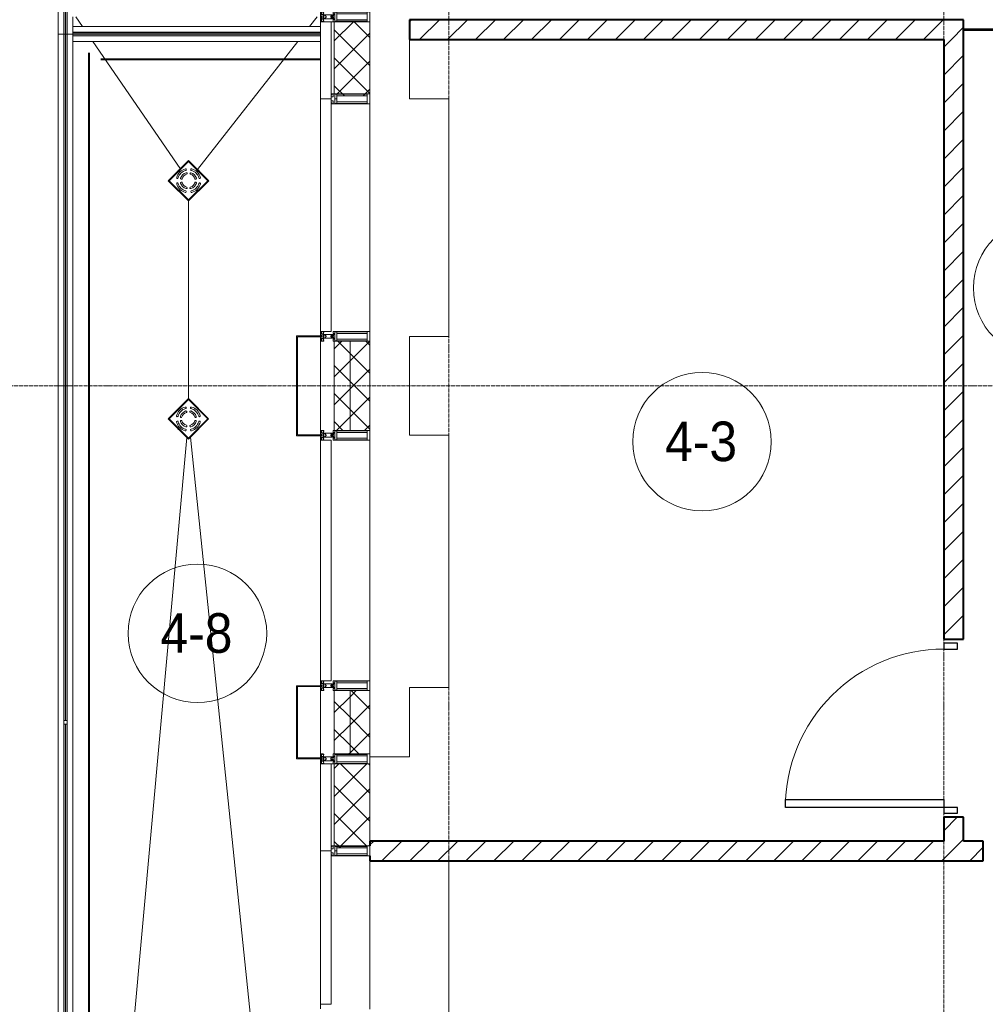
# Model space of a CAD drawing. Header units: millimetres. Extents: x 5617 to 109543, y 7718 to 202726.
# Tile 11 of 84: x 27445 to 32324, y 19075 to 24050. Entities that reach past the tile are written whole.
import ezdxf

# ---------------------------------------------------------------- set-up
doc = ezdxf.new("R2010")
doc.units = ezdxf.units.MM
for name, pattern in [('ADSK_Линия сетки', [25, 20, -2.5, 0, -2.5]), ('Линия сетки', [25, 20, -2.5, 0, -2.5]), ('Штрих_3_1_5_', [4.5, 3, -1.5]), ('Штриховая_ш3 п1_5', [4.5, 3, -1.5])]:
    doc.linetypes.add(name, pattern=pattern)
doc.layers.add('_Разделитель помещений_', color=4, linetype='Штриховая_ш3 п1_5', lineweight=40, true_color=0x00ffff)
for name, color, linetype, lineweight in [('Арматура трубопроводов', 7, 'Continuous', 18), ('Балясины', 7, 'Continuous', 30), ('Двери', 7, 'Continuous', 18), ('Импосты витража', 7, 'Continuous', 18), ('Колонны', 7, 'Continuous', 18), ('Марки помещений', 7, 'Continuous', 20), ('Ограждение', 7, 'Continuous', 18), ('Оси', 7, 'Continuous', 9), ('Панели витража', 7, 'Continuous', 18), ('Перекрытия', 7, 'Continuous', 18), ('Поручни', 7, 'Continuous', 18), ('Сантехнические приборы', 7, 'Continuous', 18), ('Стены разрез', 7, 'Continuous', 40), ('Стены штриховка', 7, 'Continuous', 40), ('Элементы узлов', 7, 'Continuous', 18)]:
    doc.layers.add(name, color=color, linetype=linetype, lineweight=lineweight)
doc.styles.add('Arial_3', font='arial.ttf', dxfattribs={"width": 0.9, "height": 200})
pattern_1 = [(45, (0, 0), (-70.71068, 70.71068), [])]
pattern_2 = [(45, (0, 0), (-70.71068, 70.71068), []), (135, (0, 0), (-70.71068, -70.71068), [])]

# ---------------------------------------------------------------- blocks, each defined once
blk = doc.blocks.new('A_DOR_Door - Вн_3_Одинарная_900x2100-3041264-МКСС_К4_L16_54_900_')
at = {"layer": 'Двери', "color": 253, "lineweight": 30, "true_color": 0xaaaaaa}
for p, q in [((-400, 50), (-400, 850)), ((-400, 850), (-360, 850)), ((-400, 50), (-400, 850)), ((-360, 850), (-360, 50)), ((-430, 50), (-430, -20)), ((-400, 50), (-430, 50)), ((-360, 50), (-400, 50)), ((-400, -20), (-400, 50)), ((430, 50), (400, 50)), ((400, 50), (400, -20)), ((430, -20), (430, 50)), ((-430, -20), (-400, -20)), ((400, -20), (430, -20))]:
    blk.add_line(p, q, dxfattribs=at)
at = {"layer": 'Двери', "color": 254, "lineweight": 9, "true_color": 0xd4d4d4}
blk.add_arc((-400, 50), 800, 360, 90, dxfattribs=at)
blk = doc.blocks.new('135_SLK_K4_AR_rvt-1-МКСС_К4_L16_54_900_')
at = {"layer": 'Стены разрез', "lineweight": 9, "true_color": 0xaaaaaa}
h = blk.add_hatch(dxfattribs=at)
h.set_pattern_fill('FP_3', color=253, style=0, pattern_type=2)
h.set_pattern_definition(pattern_1)
h.paths.add_polyline_path([(103350, 23950), (103350, 24050), (100549.8, 24050), (100549.8, 23950), (103250, 23950)])
h = blk.add_hatch(dxfattribs=at)
h.set_pattern_fill('FP_3', color=253, style=0, pattern_type=2)
h.set_pattern_definition(pattern_1)
h.paths.add_polyline_path([(103250, 19900), (103350, 19900), (103350, 20020), (103250, 20020)])
h.paths.add_polyline_path([(103350, 20920), (103350, 23950), (103250, 23950), (103250, 20920)])
h = blk.add_hatch(dxfattribs=at)
h.set_pattern_fill('FP_3', color=253, style=0, pattern_type=2)
h.set_pattern_definition(pattern_1)
h.paths.add_polyline_path([(104450, 19800), (104450, 19900), (104350, 19900), (104350, 19800)])
h.paths.add_polyline_path([(103450, 19800), (103450, 19900), (100350, 19900), (100350, 19800), (101083.9, 19800)])
at = {"layer": '_Разделитель помещений_', "color": 131, "linetype": 'Штрих_3_1_5_', "true_color": 0xaaffff}
for p, q in [((98932.5, 15682.5), (98932.5, 23882.5)), ((98990, 23850), (100100, 23850))]:
    blk.add_line(p, q, dxfattribs=at)
at = {"layer": 'Перекрытия', "color": 253, "true_color": 0xaaaaaa}
for p, q in [((100549.8, 23950), (100549.8, 23650)), ((100549.8, 23650), (100749.8, 23650)), ((100749.8, 23650), (100749.8, 22450)), ((100749.8, 22450), (100549.8, 22450)), ((100549.8, 22450), (100549.8, 21950)), ((100549.8, 21950), (100749.8, 21950)), ((100749.8, 21950), (100749.8, 20675)), ((100749.8, 20675), (100549.8, 20675)), ((100549.8, 20675), (100549.8, 20325)), ((100549.8, 20325), (100350, 20325)), ((100749.8, 19800), (100749.8, 19050))]:
    blk.add_line(p, q, dxfattribs=at)
at = {"layer": 'Стены разрез', "color": 253, "true_color": 0xaaaaaa}
for p, q in [((103350, 24050), (100549.8, 24050)), ((100549.8, 24050), (100549.8, 23950)), ((103350, 24000), (103350, 24050)), ((104450, 24000), (103350, 24000)), ((103350, 23950), (103350, 23999.2)), ((103350, 23999.2), (104450, 23999.2)), ((100549.8, 23950), (103250, 23950)), ((103250, 23950), (103250, 20920)), ((103350, 20920), (103350, 23950)), ((103250, 20920), (103350, 20920)), ((103350, 20020), (103250, 20020)), ((103250, 20020), (103250, 19900)), ((103350, 19900), (103350, 20020)), ((103250, 19900), (100350, 19900)), ((100350, 19900), (100350, 19875)), ((103450, 19900), (103350, 19900)), ((103450, 19800), (103450, 19900)), ((100350, 19825), (100350, 19800)), ((100350, 19800), (103450, 19800))]:
    blk.add_line(p, q, dxfattribs=at)
at = {"layer": 'Стены штриховка', "color": 253, "true_color": 0xaaaaaa}
for p, q in [((103350, 23999.2), (103350, 24000)), ((103350, 24000), (103350, 23999.2))]:
    blk.add_line(p, q, dxfattribs=at)
at = {"layer": 'Двери', "color": 253, "lineweight": 18, "true_color": 0xaaaaaa, "rotation": 90}
blk.add_blockref('A_DOR_Door - Вн_3_Одинарная_900x2100-3041264-МКСС_К4_L16_54_900_', (103300, 20470), dxfattribs=at)
blk = doc.blocks.new('A_SLK_PAN_Type1 - Прямой тип панели-6537310-МКСС_К4_L16_54_900_')
at = {"layer": 'Колонны', "lineweight": 5}
for p, q in [((-252.5, 120), (252.5, 120)), ((-252.5, 0), (-252.5, 120)), ((-247.5, 115), (-247.5, 0)), ((247.5, 115), (-247.5, 115)), ((247.5, 0), (247.5, 115)), ((252.5, 120), (252.5, 0)), ((-247.5, 0), (-252.5, 0)), ((252.5, 0), (247.5, 0))]:
    blk.add_line(p, q, dxfattribs=at)
blk = doc.blocks.new('A_SLK_PAN_Type1 - Прямой тип панели-6537252-МКСС_К4_L16_54_900_')
at = {"layer": 'Колонны', "lineweight": 5}
for p, q in [((-185, 120), (185, 120)), ((-185, 0), (-185, 120)), ((-180, 115), (-180, 0)), ((180, 115), (-180, 115)), ((180, 0), (180, 115)), ((185, 120), (185, 0)), ((-180, 0), (-185, 0)), ((185, 0), (180, 0))]:
    blk.add_line(p, q, dxfattribs=at)
blk = doc.blocks.new('System Panel - A_PAN_Glass-7496875-МКСС_К4_L16_54_900_')
at = {"layer": 'Панели витража', "color": 253, "lineweight": 5, "true_color": 0xaaaaaa}
for p, q in [((-587.5, 55), (-587.5, 0)), ((587.5, 55), (-573.5, 55)), ((587.5, 0), (587.5, 55)), ((-587.5, 0), (587.5, 0))]:
    blk.add_line(p, q, dxfattribs=at)
blk = doc.blocks.new('Rectangular Mullion - R_StandardFrame_50Wx250H-4664157-МКСС_К4_L16_54_900_')
at = {"layer": 'Импосты витража', "color": 253, "lineweight": 5, "true_color": 0xaaaaaa}
for p, q in [((100350, 22450), (100350, 23625)), ((100100, 22452.5), (100100, 22475))]:
    blk.add_line(p, q, dxfattribs=at)
blk = doc.blocks.new('Rectangular Mullion - 50Wx250H-3927046-МКСС_К4_L16_54_900_')
at = {"layer": 'Элементы узлов', "color": 253, "lineweight": 5, "true_color": 0xaaaaaa}
for p, q in [((0, 250), (-25, 250)), ((-25, 250), (-25, 237.3)), ((-25, 65.2), (-25, 250)), ((-25, 250), (0, 250)), ((25, 250), (0, 250)), ((25, 250), (0, 250)), ((25, 237.3), (25, 250)), ((25, 65.2), (25, 250)), ((-23, 237.3), (0, 237.3)), ((-23, 237.3), (0, 237.3)), ((-23, 237.3), (-23, 73.6)), ((0, 237.3), (-14.9, 237.3)), ((-14.9, 237.3), (-14.9, 84)), ((-14.9, 84), (-14.9, 237.3)), ((14.9, 237.3), (0, 237.3)), ((0, 237.3), (23, 237.3)), ((23, 237.3), (0, 237.3)), ((14.9, 84), (14.9, 237.3)), ((14.9, 84), (14.9, 237.3)), ((23, 237.3), (23, 73.6)), ((-25, 73.6), (-25, 65.2)), ((-25, 65.2), (-25, 60.2)), ((-10, 65.2), (-25, 65.2)), ((-25, 65.2), (-25, 60.2)), ((-25, 65.2), (-10, 65.2)), ((-10, 65.2), (-25, 65.2)), ((0, 84), (-23, 84)), ((-23, 84), (-23, 73.6)), ((0, 84), (-23, 84)), ((-23, 73.6), (0, 73.6)), ((0, 73.6), (-23, 73.6)), ((-0.5, 73.6), (-23, 73.6)), ((-14.9, 84), (0, 84)), ((-10, 55), (-14, 55)), ((-14, 55), (-10, 55)), ((-10, 55), (-10, 65.2)), ((-10, 65.2), (-10, 55)), ((-10, 55), (-10, 65.2)), ((-10, 55), (0, 55)), ((0, 55), (-10, 55)), ((0, 84), (14.9, 84)), ((23, 84), (0, 84)), ((0, 84), (0, 73.6)), ((0, 84), (23, 84)), ((0, 73.6), (0, 84)), ((0, 73.6), (23, 73.6)), ((23, 73.6), (0, 73.6)), ((0, 55), (10, 55)), ((0, 55), (10, 55)), ((0.5, 73.6), (23, 73.6)), ((10, 65.2), (10, 55)), ((25, 65.2), (10, 65.2)), ((10, 55), (10, 65.2)), ((10, 65.2), (25, 65.2)), ((10, 65.2), (25, 65.2)), ((10, 55), (10, 65.2)), ((10, 55), (14, 55)), ((10, 55), (14, 55)), ((23, 73.6), (23, 84)), ((25, 65.2), (25, 73.6)), ((25, 65.2), (25, 60.2)), ((25, 60.2), (25, 65.2))]:
    blk.add_line(p, q, dxfattribs=at)
for centre, start, end in [((-14, 69.1), 218.9723, 270), ((-14, 69.1), 218.9723, 270), ((-14, 69.1), 218.9723, 270), ((14, 69.1), 270, 321.0277), ((14, 69.1), 270, 321.0277), ((14, 69.1), 270, 321.0277)]:
    blk.add_arc(centre, 14.1, start, end, dxfattribs=at)
blk = doc.blocks.new('Rectangular Mullion - R_StandardFrame_50Wx250H-5814808-МКСС_К4_L16_54_900_')
at = {"layer": 'Импосты витража', "color": 253, "lineweight": 5, "true_color": 0xaaaaaa}
for p, q in [((100100, 21952.5), (100100, 22447.5)), ((100350, 22425), (100350, 22450)), ((100350, 21950), (100350, 21975))]:
    blk.add_line(p, q, dxfattribs=at)
blk = doc.blocks.new('Rectangular Mullion - 50Wx250H-2623690-МКСС_К4_L16_54_900_')
at = {"layer": 'Элементы узлов', "color": 253, "lineweight": 5, "true_color": 0xaaaaaa}
for p, q in [((-25, 65.2), (-25, 250)), ((-25, 250), (0, 250)), ((25, 250), (0, 250)), ((25, 65.2), (25, 250)), ((-23, 237.3), (0, 237.3)), ((-23, 237.3), (-23, 73.6)), ((-14.9, 84), (-14.9, 237.3)), ((23, 237.3), (0, 237.3)), ((14.9, 84), (14.9, 237.3)), ((23, 237.3), (23, 73.6)), ((-14, 65.2), (-25, 65.2)), ((0, 84), (-23, 84)), ((-0.5, 73.6), (-23, 73.6)), ((-14, 71.3), (-14, 65.2)), ((-10, 71.3), (-14, 71.3)), ((-10, 53), (-10, 71.3)), ((-8.7, 53), (-10, 53)), ((-10, 53), (-10, 17)), ((-8.7, 53), (-7, 54.7)), ((-7, 65.2), (-5.9, 67.3)), ((-7, 65.2), (-7, 54.7)), ((-4.1, 67.3), (-5.9, 67.3)), ((-4.1, 67.3), (-2.9, 65.1)), ((-2.9, 65.1), (-2.9, 54.6)), ((-1.3, 53), (-2.9, 54.6)), ((0, 53), (-1.3, 53)), ((0, 84), (23, 84)), ((0, 53), (1.3, 53)), ((0.5, 73.6), (23, 73.6)), ((1.3, 53), (2.9, 54.6)), ((4.1, 67.3), (2.9, 65.1)), ((2.9, 65.1), (2.9, 54.6)), ((4.1, 67.3), (5.9, 67.3)), ((7, 65.2), (5.9, 67.3)), ((7, 65.2), (7, 54.7)), ((8.7, 53), (7, 54.7)), ((8.7, 53), (10, 53)), ((10, 71.3), (14, 71.3)), ((10, 53), (10, 71.3)), ((10, 53), (10, 17)), ((14, 71.3), (14, 65.2)), ((14, 65.2), (25, 65.2)), ((-23.8, 14.6), (-25, 14.2)), ((-25, 0), (-25, 14.2)), ((-22.3, 17), (-23.8, 17)), ((-23.8, 17), (-23.8, 14.6)), ((-22.5, 10.6), (-23.8, 14.6)), ((-22.5, 10.6), (-23.7, 9.9)), ((-23.7, 1.3), (-23.7, 9.9)), ((-23.7, 1.3), (-11.8, 1.3)), ((-23.2, 10.2), (-22.5, 8)), ((-22.5, 8), (-22.5, 4.5)), ((-21.3, 4.5), (-22.5, 4.5)), ((-22.3, 17), (-22.3, 16)), ((-22.3, 16), (-21.3, 16)), ((-19, 17.6), (-21.3, 16)), ((-21.3, 4.5), (-21.3, 6.5)), ((-21.3, 6.5), (-14.2, 6.5)), ((-18.4, 16.6), (-19, 17.6)), ((-7.4, 16.6), (-18.4, 16.6)), ((-14.2, 6.5), (-14.2, 4.5)), ((-13.2, 4.5), (-14.2, 4.5)), ((-13.2, 4.5), (-12.2, 7.2)), ((-12.7, 7.6), (-11.3, 11.4)), ((-12.7, 7.6), (-11.8, 6.9)), ((-12.2, 9), (-12.2, 14.8)), ((-12.2, 14.8), (0, 14.8)), ((-11.8, 1.3), (-11.8, 6.9)), ((-10.5, 11.2), (-11.3, 11.4)), ((-10.5, 1.5), (-10.5, 11.2)), ((-4.8, 1.5), (-10.5, 1.5)), ((-10, 17), (-7.5, 17)), ((-8.5, 23), (-1.5, 30)), ((-8.5, 18.5), (-8.5, 23)), ((-7.5, 18.5), (-8.5, 18.5)), ((-7.5, 17), (-7.5, 18.5)), ((-7.4, 18), (-7.4, 16.6)), ((-2.6, 18), (-7.4, 18)), ((0, 8), (-4.8, 8)), ((-4.8, 1.5), (-4.8, 8)), ((-2.6, 18), (-2.6, 16.8)), ((-2.6, 16.8), (0, 16.8)), ((-1.5, 30), (0, 30)), ((1.5, 30), (0, 30)), ((2.6, 16.8), (0, 16.8)), ((0, 14.8), (0, 16.8)), ((0, 14.8), (0, 16.8)), ((12.2, 14.8), (0, 14.8)), ((0, 0), (0, 8)), ((0, 8), (4.8, 8)), ((0, 0), (0, 8)), ((8.5, 23), (1.5, 30)), ((2.6, 18), (2.6, 16.8)), ((2.6, 18), (7.4, 18)), ((4.8, 1.5), (4.8, 8)), ((4.8, 1.5), (10.5, 1.5)), ((7.4, 18), (7.4, 16.6)), ((7.4, 16.6), (18.4, 16.6)), ((7.5, 18.5), (8.5, 18.5)), ((7.5, 17), (7.5, 18.5)), ((10, 17), (7.5, 17)), ((8.5, 18.5), (8.5, 23)), ((10.5, 11.2), (11.3, 11.4)), ((10.5, 1.5), (10.5, 11.2)), ((12.7, 7.6), (11.3, 11.4)), ((12.7, 7.6), (11.8, 6.9)), ((11.8, 1.3), (11.8, 6.9)), ((23.7, 1.3), (11.8, 1.3)), ((12.2, 9), (12.2, 14.8)), ((13.2, 4.5), (12.2, 7.2)), ((13.2, 4.5), (14.2, 4.5)), ((21.3, 6.5), (14.2, 6.5)), ((14.2, 6.5), (14.2, 4.5)), ((18.4, 16.6), (19, 17.6)), ((19, 17.6), (21.3, 16)), ((22.3, 16), (21.3, 16)), ((21.3, 4.5), (21.3, 6.5)), ((21.3, 4.5), (22.5, 4.5)), ((22.3, 17), (22.3, 16)), ((22.3, 17), (23.8, 17)), ((22.5, 10.6), (23.8, 14.6)), ((22.5, 10.6), (23.7, 9.9)), ((23.2, 10.2), (22.5, 8)), ((22.5, 8), (22.5, 4.5)), ((23.7, 1.3), (23.7, 9.9)), ((23.8, 17), (23.8, 14.6)), ((23.8, 14.6), (25, 14.2)), ((25, 0), (25, 14.2)), ((-25, 0), (0, 0)), ((25, 0), (0, 0))]:
    blk.add_line(p, q, dxfattribs=at)
for centre, start, end in [((-0.5, 73.1), 360, 90), ((0.5, 73.1), 90, 180)]:
    blk.add_arc(centre, 0.5, start, end, dxfattribs=at)
blk = doc.blocks.new('Rectangular Mullion - R_StandardFrame_50Wx250H-4674740-МКСС_К4_L16_54_900_')
at = {"layer": 'Импосты витража', "color": 253, "lineweight": 5, "true_color": 0xaaaaaa}
for p, q in [((100100, 20320), (100100, 20680)), ((100350, 20660), (100350, 20685)), ((100350, 20315), (100350, 20340))]:
    blk.add_line(p, q, dxfattribs=at)
blk = doc.blocks.new('Rectangular Mullion - R_StandardFrame_50Wx250H-5854537-МКСС_К4_L16_54_900_')
at = {"layer": 'Импосты витража', "color": 253, "lineweight": 5, "true_color": 0xaaaaaa}
for p, q in [((100350, 24040), (100350, 24090)), ((100100, 24040), (100100, 24065))]:
    blk.add_line(p, q, dxfattribs=at)
blk = doc.blocks.new('Rectangular Mullion - R_StandardFrame_50Wx250H-5963052-МКСС_К4_L16_54_900_')
at = {"layer": 'Импосты витража', "color": 253, "lineweight": 5, "true_color": 0xaaaaaa}
for p, q in [((100100, 20290), (100100, 20315)), ((100350, 20290), (100350, 20315))]:
    blk.add_line(p, q, dxfattribs=at)
blk = doc.blocks.new('System Panel - A_PAN_Glass-7497717-МКСС_К4_L16_54_900_')
at = {"layer": 'Панели витража', "color": 253, "lineweight": 5, "true_color": 0xaaaaaa}
for p, q in [((-387.5, 55), (-387.5, 0)), ((387.5, 55), (-373.5, 55)), ((387.5, 0), (387.5, 55)), ((-387.5, 0), (387.5, 0))]:
    blk.add_line(p, q, dxfattribs=at)
blk = doc.blocks.new('Rectangular Mullion - R_StandardFrame_50Wx250H-5963055-МКСС_К4_L16_54_900_')
at = {"layer": 'Импосты витража', "color": 253, "lineweight": 5, "true_color": 0xaaaaaa}
for p, q in [((100350, 19050), (100350, 19800)), ((100100, 19052.5), (100100, 19075))]:
    blk.add_line(p, q, dxfattribs=at)
blk = doc.blocks.new('System Panel - A_PAN_Glass-7492433-МКСС_К4_L16_54_900_')
at = {"layer": 'Панели витража', "color": 253, "lineweight": 5, "true_color": 0xaaaaaa}
for p, q in [((607.5, 55), (-607.5, 55)), ((-607.5, 55), (-607.5, 0)), ((607.5, 0), (607.5, 55)), ((-607.5, 0), (607.5, 0))]:
    blk.add_line(p, q, dxfattribs=at)
blk = doc.blocks.new('Rectangular Mullion - R_StandardFrame_50Wx250H-V70-МКСС_К4_L16_54_900_')
at = {"layer": 'Импосты витража', "color": 253, "lineweight": 5, "true_color": 0xaaaaaa}
for p, q in [((100100, 21925), (100100, 21947.5)), ((100350, 20685), (100350, 21950)), ((100100, 20685), (100100, 20710))]:
    blk.add_line(p, q, dxfattribs=at)
blk = doc.blocks.new('Ограждение - 18Lx18W-7431883-МКСС_К4_L16_54_900_')
at = {"layer": 'Балясины', "color": 253, "lineweight": 5, "true_color": 0xaaaaaa}
for p, q in [((9, 9), (-9, 9)), ((-9, 9), (-9, -9)), ((9, -9), (9, 9)), ((-9, -9), (9, -9))]:
    blk.add_line(p, q, dxfattribs=at)
blk = doc.blocks.new('Ограждение - Ограждение-6061821-МКСС_К4_L16_54_900_')
at = {"layer": 'Ограждение', "lineweight": 5}
h = blk.add_hatch(color=256, dxfattribs=at)
h.paths.add_polyline_path([(16054, 3400), (16062, 3400), (16062, 5091), (16054, 5091), (16054, 3968.8)])
h.paths.add_polyline_path([(16054, 5109), (16062, 5109), (16062, 6800), (16054, 6800), (16054, 6360.4)])
h = blk.add_hatch(color=256, dxfattribs=at)
h.paths.add_polyline_path([(16063, 3400), (16071, 3400), (16071, 5091), (16063, 5091), (16063, 3968.8)])
h.paths.add_polyline_path([(16063, 5109), (16071, 5109), (16071, 6800), (16063, 6800), (16063, 6360.4)])
at = {"layer": 'Поручни', "color": 253, "lineweight": 5, "true_color": 0xaaaaaa}
for p, q in [((16025, 3400), (16025, 6800)), ((16025, 6800), (16053.5, 6800)), ((16053.5, 5109), (16053.5, 6800)), ((16062, 6800), (16054, 6800)), ((16054, 6800), (16054, 5109)), ((16062, 5109), (16062, 6800)), ((16062, 6800), (16063, 6800)), ((16071, 6800), (16063, 6800)), ((16063, 6800), (16063, 5109)), ((16071, 5109), (16071, 6800)), ((16071.5, 5109), (16071.5, 6800)), ((16071.5, 6800), (16100, 6800)), ((16100, 6800), (16100, 3400)), ((16053.5, 3400), (16053.5, 5091)), ((16054, 5091), (16054, 3400)), ((16062, 3400), (16062, 5091)), ((16063, 5091), (16063, 3400)), ((16071, 3400), (16071, 5091)), ((16071.5, 3400), (16071.5, 5091)), ((16053.5, 3400), (16025, 3400)), ((16054, 3400), (16062, 3400)), ((16063, 3400), (16062, 3400)), ((16063, 3400), (16071, 3400)), ((16100, 3400), (16071.5, 3400))]:
    blk.add_line(p, q, dxfattribs=at)
at = {"rotation": 180}
blk.add_blockref('Ограждение - 18Lx18W-7431883-МКСС_К4_L16_54_900_', (16062.5, 5100), dxfattribs=at)
blk = doc.blocks.new('Ограждение - Ограждение-6061851-МКСС_К4_L16_54_900_')
at = {"layer": 'Ограждение', "lineweight": 5}
for points in [[(16062, 6800), (16062, 8577), (16054, 8577), (16054, 6800)], [(16071, 6800), (16071, 8577), (16063, 8577), (16063, 6800)]]:
    blk.add_hatch(color=256, dxfattribs=at).paths.add_polyline_path(points)
at = {"layer": 'Поручни', "color": 253, "lineweight": 5, "true_color": 0xaaaaaa}
for p, q in [((16025, 8577), (16025, 6800)), ((16025, 8577), (16053.5, 8577)), ((16053.5, 8577), (16053.5, 6800)), ((16062, 8577), (16054, 8577)), ((16054, 8577), (16054, 6800)), ((16062, 6800), (16062, 8577)), ((16062, 8577), (16063, 8577)), ((16071, 8577), (16063, 8577)), ((16063, 8577), (16063, 6800)), ((16071, 6800), (16071, 8577)), ((16071.5, 8577), (16071.5, 6800)), ((16071.5, 8577), (16099.8, 8577)), ((16100, 6800), (16100, 8540)), ((16053.5, 6800), (16025, 6800)), ((16054, 6800), (16062, 6800)), ((16063, 6800), (16062, 6800)), ((16063, 6800), (16071, 6800)), ((16100, 6800), (16071.5, 6800))]:
    blk.add_line(p, q, dxfattribs=at)
blk = doc.blocks.new('HL_RU_balcony and terrace drain_HL5100T-A-200505 - HL_Трап для балконов и террас_HL5100T-7541758-МКСС_К4_L16_54_900_')
at = {"layer": 'Арматура трубопроводов', "color": 253, "lineweight": 5, "true_color": 0xaaaaaa}
for centre, radius, start, end in [((-29, 50.2), 4, 119.9633, 299.9633), ((0, 0), 62, 60.0367, 119.9633), ((0, 0), 54, 60.0367, 119.9633), ((29, 50.2), 4, 240.0367, 60.0367), ((0, 0), 62, 150.0367, 209.9633), ((0, 0), 54, 150.0367, 209.9633), ((-50.2, 29), 4, 330.0367, 150.0367), ((0, 0), 42, 152.1245, 207.8755), ((-33.6, 17.8), 4, 332.1245, 152.1245), ((0, 0), 34, 152.1245, 207.8755), ((-17.8, 33.6), 4, 117.8755, 297.8755), ((0, 0), 42, 62.1245, 117.8755), ((0, 0), 34, 62.1245, 117.8755), ((17.8, 33.6), 4, 242.1245, 62.1245), ((33.6, 17.8), 4, 27.8755, 207.8755), ((0, 0), 34, 332.1245, 27.8755), ((0, 0), 42, 332.1245, 27.8755), ((50.2, 29), 4, 29.9633, 209.9633), ((0, 0), 54, 330.0367, 29.9633), ((0, 0), 62, 330.0367, 29.9633), ((-50.2, -29), 4, 209.9633, 29.9633), ((-33.6, -17.8), 4, 207.8755, 27.8755), ((-29, -50.2), 4, 60.0367, 240.0367), ((0, 0), 54, 240.0367, 299.9633), ((-17.8, -33.6), 4, 62.1245, 242.1245), ((0, 0), 42, 242.1245, 297.8755), ((0, 0), 34, 242.1245, 297.8755), ((17.8, -33.6), 4, 297.8755, 117.8755), ((29, -50.2), 4, 299.9633, 119.9633), ((33.6, -17.8), 4, 152.1245, 332.1245), ((50.2, -29), 4, 150.0367, 330.0367), ((0, 0), 62, 240.0367, 299.9633)]:
    blk.add_arc(centre, radius, start, end, dxfattribs=at)
at = {"layer": 'Сантехнические приборы', "color": 253, "lineweight": 5, "true_color": 0xaaaaaa}
for p, q in [((-72.5, 72.5), (72.5, 72.5)), ((-72.5, -72.5), (-72.5, 72.5)), ((-70, 70), (-70, -70)), ((70, 70), (-70, 70)), ((69, 69), (-69, 69)), ((-69, 69), (-69, -69)), ((69, -69), (69, 69)), ((70, -70), (70, 70)), ((72.5, 72.5), (72.5, -72.5)), ((-72.5, -72.5), (72.5, -72.5)), ((70, -70), (-70, -70)), ((-69, -69), (69, -69))]:
    blk.add_line(p, q, dxfattribs=at)
for start, end in [(90, 91.6217), (88.3783, 90), (178.3783, 181.6217), (358.3783, 1.6217), (268.3783, 270), (270, 271.6217)]:
    blk.add_arc((0, 0), 72.9, start, end, dxfattribs=at)
blk = doc.blocks.new('Ограждение - Ограждение-7575995-МКСС_К4_L16_54_900_')
at = {"layer": 'Ограждение', "lineweight": 5}
for points in [[(16099.8, 8578), (17350, 8578), (17350, 8586), (16099.8, 8586)], [(16099.8, 8569), (17350, 8569), (17350, 8577), (16099.8, 8577)]]:
    blk.add_hatch(color=256, dxfattribs=at).paths.add_polyline_path(points)
at = {"layer": 'Поручни', "color": 253, "lineweight": 5, "true_color": 0xaaaaaa}
for p, q in [((16099.8, 8615), (17350, 8615)), ((16099.8, 8586.5), (16099.8, 8615)), ((17350, 8586.5), (16099.8, 8586.5)), ((17350, 8586), (16099.8, 8586)), ((16099.8, 8586), (16099.8, 8578)), ((16099.8, 8578), (17350, 8578)), ((17350, 8577), (16099.8, 8577)), ((16099.8, 8577), (16099.8, 8569)), ((16099.8, 8569), (17350, 8569)), ((17350, 8568.5), (16099.8, 8568.5)), ((16099.8, 8540), (16099.8, 8568.5)), ((17350, 8578), (17350, 8586)), ((17350, 8569), (17350, 8577)), ((17350, 8540), (16099.8, 8540))]:
    blk.add_line(p, q, dxfattribs=at)
blk = doc.blocks.new('Ограждение - Ограждение-7575996-МКСС_К4_L16_54_900_')
at = {"layer": 'Ограждение', "lineweight": 5}
for points in [[(16061.8, 8577), (16061.8, 10458), (16053.8, 10458), (16053.8, 8577)], [(16070.8, 8577), (16070.8, 10458), (16062.8, 10458), (16062.8, 8577)]]:
    blk.add_hatch(color=256, dxfattribs=at).paths.add_polyline_path(points)
at = {"layer": 'Поручни', "color": 253, "lineweight": 5, "true_color": 0xaaaaaa}
for p, q in [((16024.8, 10458), (16024.8, 8577)), ((16024.8, 10458), (16053.3, 10458)), ((16053.3, 10458), (16053.3, 8577)), ((16061.8, 10458), (16053.8, 10458)), ((16053.8, 10458), (16053.8, 8577)), ((16061.8, 8577), (16061.8, 10458)), ((16061.8, 10458), (16062.8, 10458)), ((16070.8, 10458), (16062.8, 10458)), ((16062.8, 10458), (16062.8, 8577)), ((16070.8, 8577), (16070.8, 10458)), ((16071.3, 10458), (16071.3, 8577)), ((16071.3, 10458), (16099.8, 10458)), ((16099.8, 10350), (16099.8, 10458)), ((16099.8, 8615), (16099.8, 8665)), ((16053.3, 8577), (16024.8, 8577)), ((16053.8, 8577), (16061.8, 8577)), ((16062.8, 8577), (16061.8, 8577)), ((16062.8, 8577), (16070.8, 8577)), ((16099.8, 8577), (16071.3, 8577))]:
    blk.add_line(p, q, dxfattribs=at)
blk = doc.blocks.new('135_SLK_K4_AR_FCD_rvt-1-МКСС_К4_L16_54_900_')
at = {"layer": 'Стены разрез', "lineweight": 5, "true_color": 0xaaaaaa}
h = blk.add_hatch(dxfattribs=at)
h.set_pattern_fill('FP_4', color=253, style=0, pattern_type=2)
h.set_pattern_definition(pattern_2)
h.paths.add_polyline_path([(100184, 23664.9), (100337.3, 23664.9), (100337.3, 23675), (100350, 23675), (100350, 24040), (100170, 24040), (100170, 23675), (100173.6, 23675), (100173.6, 23673), (100184, 23673)])
h = blk.add_hatch(dxfattribs=at)
h.set_pattern_fill('FP_4', color=253, style=0, pattern_type=2)
h.set_pattern_definition(pattern_2)
h.paths.add_polyline_path([(100250, 21975), (100250, 22425), (100170, 22425), (100170, 21975)])
h = blk.add_hatch(dxfattribs=at)
h.set_pattern_fill('FP_4', color=253, style=0, pattern_type=2)
h.set_pattern_definition(pattern_2)
h.paths.add_polyline_path([(100350, 21975), (100350, 22425), (100250, 22425), (100250, 21975)])
h = blk.add_hatch(dxfattribs=at)
h.set_pattern_fill('FP_4', color=253, style=0, pattern_type=2)
h.set_pattern_definition(pattern_2)
h.paths.add_polyline_path([(100250, 20340), (100250, 20660), (100170, 20660), (100170, 20340)])
h = blk.add_hatch(dxfattribs=at)
h.set_pattern_fill('FP_4', color=253, style=0, pattern_type=2)
h.set_pattern_definition(pattern_2)
h.paths.add_polyline_path([(100350, 20340), (100350, 20660), (100250, 20660), (100250, 20340)])
h = blk.add_hatch(dxfattribs=at)
h.set_pattern_fill('FP_4', color=253, style=0, pattern_type=2)
h.set_pattern_definition(pattern_2)
h.paths.add_polyline_path([(100337.3, 19864.9), (100337.3, 19875), (100350, 19875), (100350, 20290), (100170, 20290), (100170, 19875), (100173.6, 19875), (100173.6, 19873), (100184, 19873), (100184, 19864.9), (100285.9, 19864.9)])
at = {"layer": 'Перекрытия', "color": 253, "lineweight": 5, "true_color": 0xaaaaaa}
for p, q in [((98850, 24065), (98850, 24015)), ((98898.2, 24015), (98863.8, 24065)), ((100045.1, 24015), (100084.3, 24065)), ((99392.3, 23297.4), (98949.8, 23940)), ((99479.2, 23293.8), (99986.2, 23940)), ((99434.2, 22134.3), (99434.2, 23134.3)), ((100100, 15600), (99444.1, 21941.3)), ((99425.3, 21938.2), (98850, 15600))]:
    blk.add_line(p, q, dxfattribs=at)
at = {"layer": 'Стены разрез', "color": 253, "lineweight": 9, "true_color": 0xaaaaaa}
for p, q in [((100100, 24040), (100100, 23650)), ((100350, 24040), (100100, 24040)), ((100350, 23675), (100350, 24040)), ((100100, 23650), (100155, 23650)), ((100170, 22425), (100170, 21975)), ((100350, 22425), (100170, 22425)), ((100350, 21975), (100350, 22425)), ((100170, 21975), (100350, 21975)), ((100170, 20660), (100170, 20340)), ((100350, 20660), (100170, 20660)), ((100350, 20340), (100350, 20660)), ((100170, 20340), (100350, 20340)), ((100100, 20290), (100100, 19850)), ((100350, 20290), (100100, 20290)), ((100350, 19875), (100350, 20290)), ((100100, 19850), (100155, 19850))]:
    blk.add_line(p, q, dxfattribs=at)
at = {"layer": 'Стены штриховка', "color": 253, "lineweight": 9, "true_color": 0xaaaaaa}
for p, q in [((100155, 23664), (100155, 24040)), ((100170, 23675), (100170, 24040)), ((100250, 21975), (100250, 22425)), ((100250, 20340), (100250, 20660)), ((100155, 19864), (100155, 20290)), ((100170, 19875), (100170, 20290))]:
    blk.add_line(p, q, dxfattribs=at)
at = {"layer": 'Импосты витража', "color": 253, "lineweight": 5, "true_color": 0xaaaaaa}
for name in ['Rectangular Mullion - R_StandardFrame_50Wx250H-5854537-МКСС_К4_L16_54_900_', 'Rectangular Mullion - R_StandardFrame_50Wx250H-4664157-МКСС_К4_L16_54_900_', 'Rectangular Mullion - R_StandardFrame_50Wx250H-5814808-МКСС_К4_L16_54_900_', 'Rectangular Mullion - R_StandardFrame_50Wx250H-V70-МКСС_К4_L16_54_900_', 'Rectangular Mullion - R_StandardFrame_50Wx250H-4674740-МКСС_К4_L16_54_900_', 'Rectangular Mullion - R_StandardFrame_50Wx250H-5963052-МКСС_К4_L16_54_900_', 'Rectangular Mullion - R_StandardFrame_50Wx250H-5963055-МКСС_К4_L16_54_900_']:
    blk.add_blockref(name, (0, 0), dxfattribs=at)
at = {"layer": 'Импосты витража', "color": 253, "lineweight": 5, "true_color": 0xaaaaaa, "rotation": 270}
for name, p in [('Rectangular Mullion - 50Wx250H-2623690-МКСС_К4_L16_54_900_', (100100, 24065)), ('Rectangular Mullion - 50Wx250H-3927046-МКСС_К4_L16_54_900_', (100100, 23650)), ('Rectangular Mullion - 50Wx250H-2623690-МКСС_К4_L16_54_900_', (100100, 22450)), ('Rectangular Mullion - 50Wx250H-2623690-МКСС_К4_L16_54_900_', (100100, 21950)), ('Rectangular Mullion - 50Wx250H-2623690-МКСС_К4_L16_54_900_', (100100, 20685)), ('Rectangular Mullion - 50Wx250H-2623690-МКСС_К4_L16_54_900_', (100100, 20315)), ('Rectangular Mullion - 50Wx250H-3927046-МКСС_К4_L16_54_900_', (100100, 19850))]:
    blk.add_blockref(name, p, dxfattribs=at)
at = {"layer": 'Колонны', "color": 253, "lineweight": 5, "true_color": 0xaaaaaa, "rotation": 89.99999999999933}
for name, p in [('A_SLK_PAN_Type1 - Прямой тип панели-6537310-МКСС_К4_L16_54_900_', (100100, 22200)), ('A_SLK_PAN_Type1 - Прямой тип панели-6537252-МКСС_К4_L16_54_900_', (100100, 20500))]:
    blk.add_blockref(name, p, dxfattribs=at)
at = {"layer": 'Ограждение', "color": 253, "lineweight": 5, "true_color": 0xaaaaaa}
for name in ['Ограждение - Ограждение-7575996-МКСС_К4_L16_54_900_', 'Ограждение - Ограждение-7575995-МКСС_К4_L16_54_900_', 'Ограждение - Ограждение-6061851-МКСС_К4_L16_54_900_', 'Ограждение - Ограждение-6061821-МКСС_К4_L16_54_900_']:
    blk.add_blockref(name, (82750, 15400), dxfattribs=at)
at = {"layer": 'Панели витража', "color": 253, "lineweight": 5, "true_color": 0xaaaaaa, "rotation": 270}
for name, p in [('System Panel - A_PAN_Glass-7496875-МКСС_К4_L16_54_900_', (100100, 23062.5)), ('System Panel - A_PAN_Glass-7492433-МКСС_К4_L16_54_900_', (100100, 21317.5)), ('System Panel - A_PAN_Glass-7497717-МКСС_К4_L16_54_900_', (100100, 19462.5))]:
    blk.add_blockref(name, p, dxfattribs=at)
at = {"layer": 'Сантехнические приборы', "color": 253, "lineweight": 5, "true_color": 0xaaaaaa, "rotation": 44.9999999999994}
for p in [(99433.9, 23236.6), (99433.1, 22032.9)]:
    blk.add_blockref('HL_RU_balcony and terrace drain_HL5100T-A-200505 - HL_Трап для балконов и террас_HL5100T-7541758-МКСС_К4_L16_54_900_', p, dxfattribs=at)
blk = doc.blocks.new('050_Марка_Помещение - Номер-620969-МКСС_К4_L16_54_900_')
at = {"layer": 'Марки помещений'}
blk.add_circle((0, 0), 3.5, dxfattribs=at)

msp = doc.modelspace()

# ---------------------------------------------------------------- linework, layer by layer
at = {"layer": 'Оси', "linetype": 'Линия сетки'}
for p, q in [((29613.9, 12025.7), (29613.9, 33100)), ((32113.9, 12025.7), (32113.9, 33100))]:
    msp.add_line(p, q, dxfattribs=at)
at = {"layer": 'Оси', "linetype": 'ADSK_Линия сетки'}
msp.add_line((65663.9, 22200), (24981.8, 22200), dxfattribs=at)

# ---------------------------------------------------------------- block references
at = {"lineweight": 5}
for name in ['135_SLK_K4_AR_FCD_rvt-1-МКСС_К4_L16_54_900_', '135_SLK_K4_AR_rvt-1-МКСС_К4_L16_54_900_']:
    msp.add_blockref(name, (-71136.1, 0), dxfattribs=at)
at = {"layer": 'Марки помещений', "xscale": 99.99999999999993, "yscale": 99.99999999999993, "zscale": 99.99999999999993}
for p in [(32613.9, 22694.5), (30892.6, 21917.8), (28342.8, 20949.3)]:
    msp.add_blockref('050_Марка_Помещение - Номер-620969-МКСС_К4_L16_54_900_', p, dxfattribs=at)

# ---------------------------------------------------------------- texts
at = {"layer": 'Марки помещений', "lineweight": 9, "char_height": 200, "width": 447.342, "attachment_point": 1, "style": 'Arial_3'}
for s, insert in [('4-3', (30706.1, 22019.5)), ('4-8', (28156.2, 21051))]:
    msp.add_mtext(s, dxfattribs=dict(at, insert=insert))

doc.saveas('drawing.dxf')
